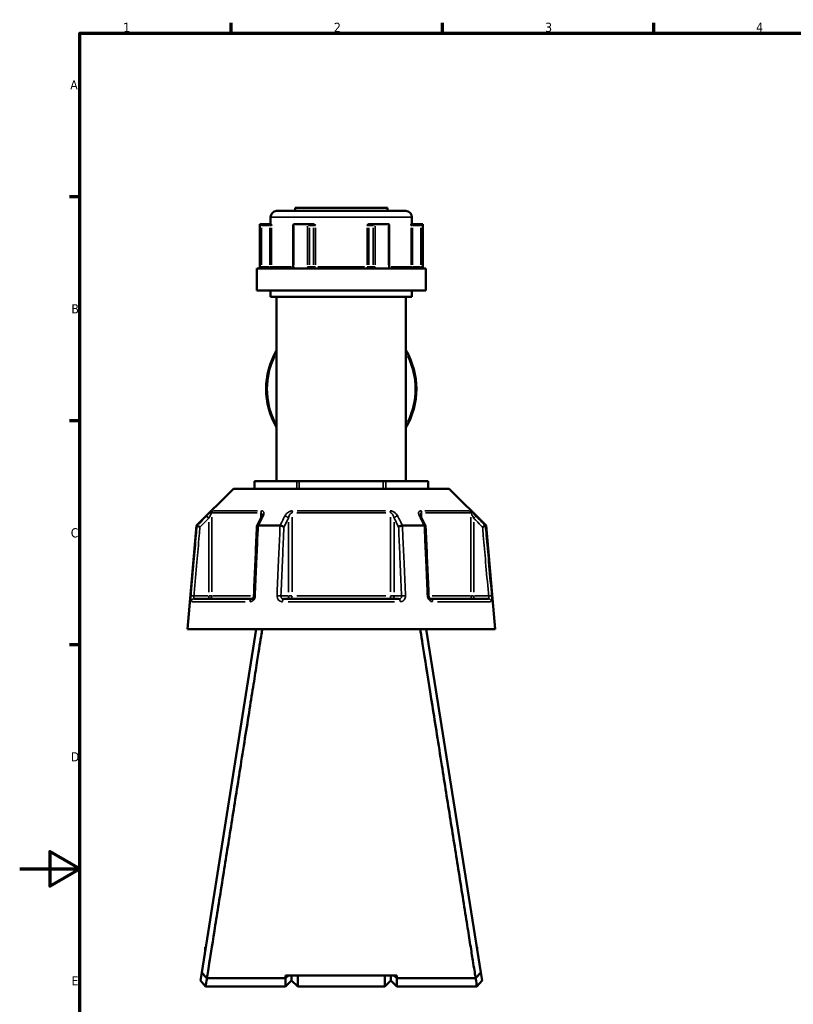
# Model space of a CAD drawing. Header units: millimetres. Extents: x 0 to 904, y 0 to 925.
# Tile 2 of 10: x 0 to 257, y 252 to 578. Entities that reach past the tile are written whole.
import ezdxf

# ---------------------------------------------------------------- set-up
doc = ezdxf.new("R2010")
doc.units = ezdxf.units.MM
for name, color, linetype, lineweight in [('Border (ANSI)', 7, 'Continuous', 70), ('Visible (ANSI)', 7, 'Continuous', 50), ('Visible Narrow (ANSI)', 7, 'Continuous', 35)]:
    doc.layers.add(name, color=color, linetype=linetype, lineweight=lineweight)
doc.styles.add('Note Text (ANSI)', font='tahoma.ttf')

# ---------------------------------------------------------------- blocks, each defined once
blk = doc.blocks.new('Borders Default Border')
at = {"layer": 'Border (ANSI)'}
for p, q in [((70.08, 574), (70.08, 577.45)), ((140.17, 574), (140.17, 577.45)), ((210.25, 574), (210.25, 577.45)), ((20, 519.75), (16.55, 519.75)), ((20, 445.5), (16.55, 445.5)), ((20, 371.25), (16.55, 371.25))]:
    blk.add_line(p, q, dxfattribs=at)
at = {"layer": 'Border (ANSI)', "flags": 128}
for points in [[(20, 20), (20, 574), (821, 574), (821, 20), (20, 20)], [(0, 297), (20, 297), (10, 302.77), (10, 291.23), (20, 297)]]:
    blk.add_lwpolyline(points, dxfattribs=at)
at = {"layer": 'Border (ANSI)', "char_height": 3.05, "attachment_point": 7, "style": 'Note Text (ANSI)'}
for s, insert in [('1', (34.35, 574.4)), ('2', (104.2, 574.4)), ('3', (174.26, 574.34)), ('4', (244.23, 574.4)), ('A', (16.78, 555.35)), ('B', (17.15, 481.1)), ('C', (16.95, 406.8)), ('D', (16.96, 332.6)), ('E', (17.21, 258.35))]:
    blk.add_mtext(s, dxfattribs=dict(at, insert=insert))

msp = doc.modelspace()

# ---------------------------------------------------------------- linework, layer by layer
at = {"layer": 'Visible (ANSI)'}
for p, q in [((91.338, 516.05), (121.938, 516.05)), ((91.338, 516.05), (91.338, 515.05)), ((121.938, 516.05), (121.938, 515.05)), ((83.218, 513.05), (83.218, 510.7)), ((85.218, 515.05), (128.058, 515.05)), ((130.058, 513.05), (130.058, 510.7)), ((79.588, 510.7), (79.709, 510.7)), ((79.588, 510.7), (79.588, 496)), ((82.984, 510.7), (79.709, 510.7)), ((79.714, 510.698), (80.212, 510.2)), ((83.367, 510.7), (82.984, 510.7)), ((90.708, 510.45), (90.708, 496.5)), ((90.957, 510.7), (95.391, 510.7)), ((97.028, 510.7), (95.391, 510.7)), ((97.285, 510.7), (97.028, 510.7)), ((116.248, 510.7), (115.991, 510.7)), ((117.885, 510.7), (116.248, 510.7)), ((117.885, 510.7), (122.319, 510.7)), ((122.568, 496.5), (122.568, 510.45)), ((130.292, 510.7), (129.909, 510.7)), ((133.567, 510.7), (130.292, 510.7)), ((133.064, 510.2), (133.562, 510.698)), ((133.567, 510.7), (133.688, 510.7)), ((133.688, 510.7), (133.688, 496)), ((78.588, 496), (134.688, 496)), ((78.588, 496), (78.588, 488.65)), ((134.688, 496), (134.688, 488.65)), ((78.588, 488.65), (134.688, 488.65)), ((83.218, 488.65), (83.218, 486.65)), ((83.218, 486.65), (130.058, 486.65)), ((85.218, 486.65), (85.218, 425.455)), ((128.058, 486.65), (128.058, 425.455)), ((130.058, 488.65), (130.058, 486.65)), ((77.825, 425.455), (77.959, 425.455)), ((77.825, 423.005), (77.825, 425.455)), ((77.959, 425.455), (91.865, 425.455)), ((91.865, 425.455), (92.731, 425.455)), ((92.731, 425.455), (120.545, 425.455)), ((120.545, 425.455), (121.411, 425.455)), ((121.411, 425.455), (135.317, 425.455)), ((135.317, 425.455), (135.451, 425.455)), ((135.451, 425.455), (135.451, 423.005)), ((70.889, 423.005), (58.639, 410.755)), ((70.889, 423.005), (142.387, 423.005)), ((142.387, 423.005), (154.637, 410.755)), ((58.639, 410.755), (55.638, 376.455)), ((58.639, 410.755), (58.82, 410.755)), ((79.125, 410.755), (86.333, 410.755)), ((126.943, 410.755), (134.151, 410.755)), ((154.456, 410.755), (154.637, 410.755)), ((154.637, 410.755), (157.638, 376.455)), ((57.809, 386.455), (76.941, 386.455)), ((87.506, 386.455), (125.77, 386.455)), ((136.335, 386.455), (155.467, 386.455)), ((55.638, 376.455), (157.638, 376.455)), ((78.438, 376.455), (60.367, 262.639)), ((152.909, 262.639), (134.838, 376.455)), ((61.518, 271.03), (61.518, 269.891)), ((61.518, 271.03), (61.699, 271.03)), ((151.577, 271.03), (151.758, 271.03)), ((151.758, 269.891), (151.758, 271.03)), ((60.367, 262.639), (59.952, 260.026)), ((125.088, 261.676), (88.188, 261.676)), ((89.155, 261.676), (88.188, 260.753)), ((88.188, 260.753), (88.188, 261.676)), ((90.188, 261.676), (90.188, 260.05)), ((90.188, 260.05), (90.188, 261.676)), ((92.188, 261.676), (92.188, 258.05)), ((121.088, 258.05), (121.088, 261.676)), ((123.088, 260.05), (123.088, 261.676)), ((123.088, 261.676), (123.088, 260.05)), ((125.088, 260.753), (124.121, 261.676)), ((125.088, 261.676), (125.088, 260.753)), ((153.324, 260.026), (152.909, 262.639)), ((61.638, 258.05), (59.952, 260.025)), ((61.638, 258.05), (88.188, 258.05)), ((88.188, 260.753), (62.081, 260.753)), ((88.188, 258.05), (88.188, 260.753)), ((90.188, 260.05), (88.188, 258.05)), ((90.188, 260.05), (92.188, 258.05)), ((92.188, 258.05), (121.088, 258.05)), ((123.088, 260.05), (121.088, 258.05)), ((123.088, 260.05), (125.088, 258.05)), ((125.088, 260.753), (125.088, 258.05)), ((151.195, 260.753), (125.088, 260.753)), ((125.088, 258.05), (151.638, 258.05)), ((151.209, 260.751), (151.209, 260.753)), ((153.324, 260.025), (151.638, 258.05))]:
    msp.add_line(p, q, dxfattribs=at)
for centre, radius, start, end in [((85.218, 513.05), 2, 90, 180), ((128.058, 513.05), 2, 0, 90), ((106.638, 456.053), 24.937, 149.20149, 210.79851), ((106.638, 456.053), 24.937, 329.20149, 30.79851)]:
    msp.add_arc(centre, radius, start, end, dxfattribs=at)
for centre, major_axis, ratio, start_param, end_param in [((91.208, 510.2), (-0.433, 0.433), 0.5773503, 5.8561584, 6.8067841), ((95.642, 510.2), (0.433, -0.433), 0.5773503, 1.0471976, 2.521422), ((117.634, 510.2), (-0.433, -0.433), 0.5773503, 3.7617633, 5.2359878), ((122.068, 510.2), (0.433, 0.433), 0.5773503, 5.7595865, 6.7102122), ((6037.72, -11132.827), (198.252, -16295.014), 0.5090017, 3.9187165, 3.9189842), ((-5745.762, -10978.499), (196.526, 16077.194), 0.5090436, 5.5058211, 5.5060925)]:
    msp.add_ellipse(centre, major_axis=major_axis, ratio=ratio, start_param=start_param, end_param=end_param, dxfattribs=at)
for points in [[(79.709, 510.7), (79.711, 510.7), (79.712, 510.699), (79.714, 510.698)], [(90.917, 510.698), (90.931, 510.699), (90.944, 510.7), (90.957, 510.7)], [(95.391, 510.7), (95.405, 510.7), (95.42, 510.699), (95.435, 510.698)], [(117.841, 510.698), (117.856, 510.699), (117.871, 510.7), (117.885, 510.7)], [(122.319, 510.7), (122.332, 510.7), (122.345, 510.699), (122.359, 510.698)], [(133.562, 510.698), (133.564, 510.699), (133.565, 510.7), (133.567, 510.7)], [(58.82, 410.755), (58.82, 410.755), (58.821, 410.755), (58.822, 410.755)], [(79.104, 410.755), (79.111, 410.755), (79.118, 410.755), (79.125, 410.755)], [(86.333, 410.755), (86.34, 410.755), (86.348, 410.755), (86.356, 410.755)], [(126.92, 410.755), (126.928, 410.755), (126.936, 410.755), (126.943, 410.755)], [(134.151, 410.755), (134.158, 410.755), (134.165, 410.755), (134.172, 410.755)], [(154.454, 410.755), (154.455, 410.755), (154.456, 410.755), (154.456, 410.755)], [(62.067, 260.753), (62.067, 260.752), (62.067, 260.752), (62.067, 260.751)], [(62.081, 260.753), (62.076, 260.752), (62.072, 260.752), (62.067, 260.751)], [(151.209, 260.751), (151.204, 260.752), (151.2, 260.752), (151.195, 260.753)]]:
    msp.add_open_spline(points, degree=3, dxfattribs=at)
for points, knots in [([(83.367, 510.7), (83.376, 510.7), (83.387, 510.683), (83.41, 510.613), (83.423, 510.553), (83.449, 510.407), (83.463, 510.307), (83.479, 510.202), (83.479, 510.201), (83.479, 510.2)], [0.232327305, 0.232327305, 0.232327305, 0.232327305, 0.253574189, 0.253574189, 0.282657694, 0.282657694, 0.324005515, 0.324005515, 0.324302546, 0.324302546, 0.324302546, 0.324302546]), ([(97.285, 510.7), (97.364, 510.7), (97.442, 510.683), (97.619, 510.613), (97.708, 510.553), (97.886, 510.407), (97.979, 510.307), (98.076, 510.202), (98.076, 510.201), (98.077, 510.2)], [0.232327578, 0.232327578, 0.232327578, 0.232327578, 0.253574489, 0.253574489, 0.282658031, 0.282658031, 0.324005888, 0.324005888, 0.32430292, 0.32430292, 0.32430292, 0.32430292]), ([(115.199, 510.2), (115.2, 510.201), (115.2, 510.202), (115.297, 510.307), (115.39, 510.407), (115.568, 510.553), (115.657, 510.613), (115.834, 510.683), (115.912, 510.7), (115.991, 510.7)], [-0.000316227, -0.000316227, -0.000316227, -0.000316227, 0, 0, 0.044019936, 0.044019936, 0.074982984, 0.074982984, 0.097602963, 0.097602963, 0.097602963, 0.097602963]), ([(129.797, 510.2), (129.797, 510.201), (129.797, 510.202), (129.813, 510.307), (129.827, 510.407), (129.853, 510.553), (129.866, 510.613), (129.889, 510.683), (129.899, 510.7), (129.909, 510.7)], [-0.000316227, -0.000316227, -0.000316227, -0.000316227, 0, 0, 0.044019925, 0.044019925, 0.07498296, 0.07498296, 0.097602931, 0.097602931, 0.097602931, 0.097602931]), ([(90.4, 496), (90.418, 496), (90.437, 496.003), (90.483, 496.022), (90.51, 496.038), (90.564, 496.086), (90.591, 496.117), (90.637, 496.19), (90.656, 496.231), (90.686, 496.319), (90.697, 496.366), (90.706, 496.443), (90.708, 496.472), (90.708, 496.5)], [0.15550734, 0.15550734, 0.15550734, 0.15550734, 0.18703339, 0.18703339, 0.21855943, 0.21855943, 0.24754159, 0.24754159, 0.27351092, 0.27351092, 0.29870161, 0.29870161, 0.31313757, 0.31313757, 0.31313757, 0.31313757]), ([(122.568, 496.5), (122.568, 496.451), (122.573, 496.402), (122.593, 496.308), (122.607, 496.264), (122.643, 496.184), (122.664, 496.148), (122.71, 496.088), (122.734, 496.064), (122.784, 496.026), (122.809, 496.014), (122.847, 496.002), (122.862, 496), (122.876, 496)], [0.63121764, 0.63121764, 0.63121764, 0.63121764, 0.65617599, 0.65617599, 0.68120928, 0.68120928, 0.7066033, 0.7066033, 0.73320674, 0.73320674, 0.76378092, 0.76378092, 0.78884786, 0.78884786, 0.78884786, 0.78884786]), ([(80.391, 414.19), (80.391, 414.176), (80.39, 414.155), (80.384, 414.105), (80.378, 414.075), (80.363, 414.009), (80.353, 413.972), (80.327, 413.893), (80.311, 413.851), (80.274, 413.763), (80.253, 413.717), (80.229, 413.669)], [0.20265986, 0.20265986, 0.20265986, 0.20265986, 0.23121109, 0.23121109, 0.25976233, 0.25976233, 0.28831356, 0.28831356, 0.3168648, 0.3168648, 0.34541603, 0.34541603, 0.34541603, 0.34541603]), ([(133.047, 413.669), (133.023, 413.717), (133.002, 413.763), (132.965, 413.851), (132.949, 413.893), (132.923, 413.972), (132.913, 414.009), (132.898, 414.075), (132.892, 414.105), (132.886, 414.155), (132.885, 414.176), (132.885, 414.19)], [0, 0, 0, 0, 0.02855139, 0.02855139, 0.05710278, 0.05710278, 0.08565416, 0.08565416, 0.11420555, 0.11420555, 0.14275694, 0.14275694, 0.14275694, 0.14275694]), ([(59.782, 410.305), (59.781, 410.306), (59.779, 410.307), (59.66, 410.363), (59.542, 410.418), (59.321, 410.521), (59.219, 410.569), (59.042, 410.651), (58.969, 410.686), (58.864, 410.735), (58.832, 410.75), (58.822, 410.755)], [-0.15371258, -0.15371258, -0.15371258, -0.15371258, -0.15323729, -0.15323729, -0.11409168, -0.11409168, -0.07545593, -0.07545593, -0.03695789, -0.03695789, 0, 0, 0, 0]), ([(78.668, 410.531), (78.601, 408.996), (78.534, 407.46), (78.399, 404.389), (78.331, 402.854), (78.196, 399.783), (78.129, 398.247), (77.994, 395.176), (77.927, 393.641), (77.792, 390.57), (77.725, 389.034), (77.657, 387.499)], [0.585191, 0.585191, 0.585191, 0.585191, 1.0476138, 1.0476138, 1.5100365, 1.5100365, 1.9724593, 1.9724593, 2.4348821, 2.4348821, 2.8973048, 2.8973048, 2.8973048, 2.8973048]), ([(79.104, 410.755), (79.003, 410.75), (78.916, 410.735), (78.775, 410.686), (78.724, 410.651), (78.679, 410.586), (78.67, 410.56), (78.668, 410.531)], [-0.153595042, -0.153595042, -0.153595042, -0.153595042, -0.116550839, -0.116550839, -0.077962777, -0.077962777, -0.055255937, -0.055255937, -0.055255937, -0.055255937]), ([(87.627, 410.305), (87.626, 410.306), (87.625, 410.307), (87.565, 410.363), (87.486, 410.418), (87.298, 410.521), (87.19, 410.569), (86.956, 410.651), (86.832, 410.686), (86.586, 410.735), (86.467, 410.75), (86.356, 410.755)], [-0.15371258, -0.15371258, -0.15371258, -0.15371258, -0.15323743, -0.15323743, -0.11409174, -0.11409174, -0.0754562, -0.0754562, -0.03695796, -0.03695796, 0, 0, 0, 0]), ([(126.92, 410.755), (126.809, 410.75), (126.69, 410.735), (126.444, 410.686), (126.32, 410.651), (126.086, 410.569), (125.978, 410.521), (125.79, 410.418), (125.711, 410.363), (125.651, 410.307), (125.65, 410.306), (125.649, 410.305)], [-0.15359506, -0.15359506, -0.15359506, -0.15359506, -0.11655085, -0.11655085, -0.07796276, -0.07796276, -0.03923705, -0.03923705, 0, 0, 0.00047625, 0.00047625, 0.00047625, 0.00047625]), ([(134.608, 410.531), (134.606, 410.56), (134.597, 410.586), (134.552, 410.651), (134.501, 410.686), (134.36, 410.735), (134.273, 410.75), (134.172, 410.755)], [-0.098110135, -0.098110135, -0.098110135, -0.098110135, -0.075456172, -0.075456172, -0.036957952, -0.036957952, 0, 0, 0, 0]), ([(135.619, 387.499), (135.551, 389.034), (135.484, 390.57), (135.349, 393.641), (135.282, 395.176), (135.147, 398.247), (135.079, 399.783), (134.945, 402.854), (134.877, 404.389), (134.742, 407.46), (134.675, 408.996), (134.608, 410.531)], [1.2046153, 1.2046153, 1.2046153, 1.2046153, 1.6670381, 1.6670381, 2.1294609, 2.1294609, 2.5918836, 2.5918836, 3.0543064, 3.0543064, 3.5167292, 3.5167292, 3.5167292, 3.5167292]), ([(154.454, 410.755), (154.444, 410.75), (154.412, 410.735), (154.307, 410.686), (154.234, 410.651), (154.057, 410.569), (153.955, 410.521), (153.734, 410.418), (153.616, 410.363), (153.497, 410.307), (153.495, 410.306), (153.494, 410.305)], [-0.15359492, -0.15359492, -0.15359492, -0.15359492, -0.11655078, -0.11655078, -0.07796289, -0.07796289, -0.03923697, -0.03923697, 0, 0, 0.0004764, 0.0004764, 0.0004764, 0.0004764]), ([(77.657, 387.499), (77.653, 387.4), (77.638, 387.3), (77.589, 387.109), (77.555, 387.018), (77.473, 386.853), (77.426, 386.78), (77.325, 386.655), (77.271, 386.604), (77.164, 386.523), (77.112, 386.496), (77.017, 386.461), (76.976, 386.455), (76.941, 386.455)], [0, 0, 0, 0, 0.05067005, 0.05067005, 0.10084685, 0.10084685, 0.1507669, 0.1507669, 0.20138762, 0.20138762, 0.25586434, 0.25586434, 0.31481094, 0.31481094, 0.31481094, 0.31481094]), ([(136.335, 386.455), (136.298, 386.455), (136.253, 386.462), (136.146, 386.504), (136.083, 386.54), (135.963, 386.643), (135.908, 386.703), (135.808, 386.845), (135.763, 386.925), (135.69, 387.099), (135.662, 387.193), (135.63, 387.359), (135.622, 387.429), (135.619, 387.499)], [0, 0, 0, 0, 0.06296271, 0.06296271, 0.12592542, 0.12592542, 0.17893056, 0.17893056, 0.22915943, 0.22915943, 0.27910739, 0.27910739, 0.31481354, 0.31481354, 0.31481354, 0.31481354]), ([(62.067, 260.753), (62.173, 261.415), (62.442, 263.101), (63.347, 268.77), (64.034, 273.077), (65.686, 283.442), (66.638, 289.423), (68.549, 301.43), (69.483, 307.304), (70.433, 313.285), (71.383, 319.267), (72.35, 325.356), (73.842, 334.767), (74.387, 338.2), (75.438, 344.836), (75.946, 348.039), (76.878, 353.927), (77.306, 356.631), (78.103, 361.667), (78.472, 363.999), (79.374, 369.704), (79.84, 372.657), (80.28, 375.441), (80.365, 375.976), (80.44, 376.455)], [-3.0368082, -3.0368082, -3.0368082, -3.0368082, -2.7142273, -2.7142273, -2.3404576, -2.3404576, -1.9811367, -1.9811367, -1.6774634, -1.6774634, -1.6774634, -1.3737901, -1.3737901, -1.194596, -1.194596, -1.0154019, -1.0154019, -0.8471508, -0.8471508, -0.6788997, -0.6788997, -0.3928728, -0.3928728, -0.3159043, -0.3159043, -0.3159043, -0.3159043]), ([(132.836, 376.455), (133.158, 374.411), (133.645, 371.333), (134.973, 362.93), (135.854, 357.365), (137.811, 345.003), (138.88, 338.259), (140.926, 325.356), (141.893, 319.267), (142.843, 313.285), (143.793, 307.304), (144.727, 301.43), (146.12, 292.676), (146.617, 289.553), (147.555, 283.666), (147.995, 280.902), (148.78, 275.979), (149.128, 273.793), (149.753, 269.874), (150.03, 268.142), (150.668, 264.14), (150.954, 262.349), (151.153, 261.103), (151.185, 260.902), (151.209, 260.753)], [0.3159043, 0.3159043, 0.3159043, 0.3159043, 0.6442511, 0.6442511, 1.0154019, 1.0154019, 1.3737901, 1.3737901, 1.6774634, 1.6774634, 1.6774634, 1.9811367, 1.9811367, 2.1607971, 2.1607971, 2.3404576, 2.3404576, 2.5089885, 2.5089885, 2.6775194, 2.6775194, 2.964022, 2.964022, 3.0368082, 3.0368082, 3.0368082, 3.0368082]), ([(62.067, 260.751), (61.785, 261.064), (61.503, 261.377), (60.937, 262.005), (60.65, 262.324), (60.367, 262.639)], [-0.27255075, -0.27255075, -0.27255075, -0.27255075, -0.13768979, -0.13768979, 0, 0, 0, 0]), ([(152.909, 262.639), (152.63, 262.328), (152.347, 262.014), (151.781, 261.385), (151.495, 261.068), (151.209, 260.751)], [-0.27250259, -0.27250259, -0.27250259, -0.27250259, -0.13662256, -0.13662256, 0, 0, 0, 0]), ([(61.638, 258.051), (61.638, 258.05), (61.642, 258.072), (61.68, 258.305), (61.781, 258.917), (61.982, 260.143), (62.029, 260.436), (62.081, 260.753)], [3.14159265, 3.14159265, 3.14159265, 3.14159265, 3.2706591, 3.2706591, 3.83586547, 3.83586547, 3.99307072, 3.99307072, 3.99307072, 3.99307072]), ([(151.195, 260.753), (151.247, 260.436), (151.294, 260.143), (151.495, 258.917), (151.596, 258.305), (151.634, 258.072), (151.638, 258.05), (151.638, 258.051)], [-3.99307072, -3.99307072, -3.99307072, -3.99307072, -3.83586547, -3.83586547, -3.2706591, -3.2706591, -3.14159265, -3.14159265, -3.14159265, -3.14159265])]:
    msp.add_open_spline(points, degree=3, knots=knots, dxfattribs=at)
at = {"layer": 'Visible Narrow (ANSI)'}
for p, q in [((129.77, 513.05), (83.506, 513.05)), ((79.714, 509.988), (79.714, 497.21)), ((80.212, 497.185), (80.212, 509.515)), ((80.35, 510.2), (82.846, 510.2)), ((82.984, 510.699), (82.984, 510.239)), ((82.984, 509.515), (82.984, 497.185)), ((83.02, 510.2), (83.472, 510.2)), ((83.479, 497.185), (83.479, 509.515)), ((90.917, 497.21), (90.917, 509.988)), ((95.435, 509.988), (95.435, 497.21)), ((96.075, 497.185), (96.075, 509.515)), ((96.144, 510.2), (97.392, 510.2)), ((97.461, 509.515), (97.461, 497.185)), ((97.48, 510.2), (98.044, 510.2)), ((98.077, 497.185), (98.077, 509.515)), ((115.199, 509.515), (115.199, 497.185)), ((115.232, 510.2), (115.796, 510.2)), ((115.815, 497.185), (115.815, 509.515)), ((115.884, 510.2), (117.132, 510.2)), ((117.201, 509.515), (117.201, 497.185)), ((117.841, 497.21), (117.841, 509.988)), ((122.359, 509.988), (122.359, 497.21)), ((129.797, 509.515), (129.797, 497.185)), ((129.804, 510.2), (130.256, 510.2)), ((130.292, 510.239), (130.292, 510.699)), ((130.292, 497.185), (130.292, 509.515)), ((130.43, 510.2), (132.926, 510.2)), ((133.064, 509.515), (133.064, 497.185)), ((133.562, 497.21), (133.562, 509.988)), ((80.175, 496.5), (79.719, 496.5)), ((82.846, 496.5), (80.35, 496.5)), ((82.984, 496.461), (82.984, 496.002)), ((83.472, 496.5), (83.02, 496.5)), ((83.609, 496.5), (90.139, 496.5)), ((90.898, 496.5), (90.708, 496.5)), ((96.055, 496.5), (95.469, 496.5)), ((97.392, 496.5), (96.144, 496.5)), ((98.044, 496.5), (97.48, 496.5)), ((98.899, 496.5), (114.377, 496.5)), ((115.796, 496.5), (115.232, 496.5)), ((117.132, 496.5), (115.884, 496.5)), ((117.807, 496.5), (117.221, 496.5)), ((122.568, 496.5), (122.378, 496.5)), ((123.137, 496.5), (129.667, 496.5)), ((130.256, 496.5), (129.804, 496.5)), ((130.292, 496.002), (130.292, 496.461)), ((132.926, 496.5), (130.43, 496.5)), ((133.557, 496.5), (133.101, 496.5)), ((77.959, 423.128), (77.959, 425.333)), ((91.865, 425.333), (91.865, 423.128)), ((92.731, 423.128), (92.731, 425.333)), ((120.545, 425.333), (120.545, 423.128)), ((121.411, 423.128), (121.411, 425.333)), ((135.317, 425.333), (135.317, 423.128)), ((78.707, 414.99), (63.962, 414.99)), ((64.25, 415.697), (78.895, 415.697)), ((80.005, 414.902), (80.005, 413.312)), ((121.383, 414.99), (91.893, 414.99)), ((91.993, 415.697), (121.283, 415.697)), ((133.271, 413.312), (133.271, 414.902)), ((134.381, 415.697), (149.026, 415.697)), ((149.314, 414.99), (134.569, 414.99)), ((62.011, 413.922), (62.656, 413.274)), ((62.71, 411.932), (62.71, 388.743)), ((63.7, 388.832), (63.7, 413.613)), ((89.09, 411.932), (89.09, 388.743)), ((90.333, 388.832), (90.333, 413.613)), ((122.943, 413.613), (122.943, 388.832)), ((124.186, 388.743), (124.186, 411.932)), ((149.576, 413.613), (149.576, 388.832)), ((150.566, 388.743), (150.566, 411.932)), ((150.62, 413.274), (151.265, 413.922)), ((57.702, 387.462), (56.792, 387.541)), ((74.765, 385.542), (57.108, 385.542)), ((62.463, 387.455), (58.023, 387.455)), ((62.71, 387.377), (62.71, 386.458)), ((63.688, 387.455), (62.781, 387.455)), ((63.935, 387.455), (76.544, 387.455)), ((88.967, 387.455), (86.747, 387.455)), ((124.295, 385.542), (88.981, 385.542)), ((90.265, 387.455), (89.128, 387.455)), ((91.893, 387.455), (121.383, 387.455)), ((124.148, 387.455), (123.011, 387.455)), ((126.529, 387.455), (124.309, 387.455)), ((136.732, 387.455), (149.341, 387.455)), ((156.168, 385.542), (138.511, 385.542)), ((150.495, 387.455), (149.588, 387.455)), ((150.566, 386.458), (150.566, 387.377)), ((155.253, 387.455), (150.813, 387.455)), ((156.484, 387.541), (155.574, 387.462))]:
    msp.add_line(p, q, dxfattribs=at)
for start, end in [(153.77535, 206.22465), (333.77535, 26.22465)]:
    msp.add_arc((106.638, 456.053), 24.524, start, end, dxfattribs=at)
for centre, major_axis, ratio, start_param, end_param in [((97.028, 510.2), (0, 0.5), 0.8660254, 4.7909288, 6.2046455), ((116.248, 510.2), (0, 0.5), 0.8660254, 0.0785398, 1.4922565), ((82.984, 496.5), (0, -0.5), 0.9888629, 0.0785398, 1.4922565), ((97.894, 496.5), (0, -0.5), 0.8660254, 4.7909288, 6.2046455), ((97.894, 496.5), (0, -0.5), 0.3655414, 0.0785398, 1.4922565), ((115.382, 496.5), (0, -0.5), 0.3655414, 4.7909288, 6.2046455), ((115.382, 496.5), (0, -0.5), 0.8660254, 0.0785398, 1.4922565), ((130.292, 496.5), (0, -0.5), 0.9888629, 4.7909288, 6.2046455), ((64.69, 414.99), (0, -1), 0.9904959, 3.9662607, 4.6731191), ((80.62, 414.99), (0, 1), 0.6143631, 0.8246681, 1.5315264), ((90.709, 414.99), (0, -1), 0.3761328, 3.9662607, 4.6731191), ((122.567, 414.99), (0, 1), 0.3761328, 4.7516589, 5.4585172), ((132.656, 414.99), (0, -1), 0.6143631, 1.6100662, 2.3169246), ((148.585, 414.99), (0, 1), 0.9904959, 4.7516589, 5.4585172), ((81.123, 413.221), (-0.894, 0.449), 0.6136988, 5.5048942, 6.2422226), ((88.224, 413.221), (-0.894, 0.449), 0.6136988, 3.9026286, 5.2571626), ((125.052, 413.221), (-0.894, -0.449), 0.6136988, 4.1676154, 5.5221494), ((132.153, 413.221), (0.894, 0.449), 0.6136988, 0.0409627, 0.7782911), ((57.809, 385.455), (0, 1), 0.992287, 0.0741765, 1.4093534), ((62.71, 387.455), (0, -1), 0.9904959, 0.0785398, 1.4922565), ((76.941, 385.455), (0, 1), 0.6034974, 0.0741765, 1.4093534), ((78.656, 387.455), (-0.999, 0.044), 0.0757423, 5.369153, 6.2350783), ((85.758, 387.455), (0.999, -0.044), 0.0757423, 0.5996329, 1.9382948), ((87.506, 385.455), (0, 1), 0.3887896, 0.0741765, 1.4093534), ((89.957, 387.455), (0, -1), 0.8660254, 4.7909288, 6.2046455), ((89.957, 387.455), (0, -1), 0.3761328, 0.0785398, 1.4922565), ((123.319, 387.455), (0, -1), 0.3761328, 4.7909288, 6.2046455), ((123.319, 387.455), (0, -1), 0.8660254, 0.0785398, 1.4922565), ((125.77, 385.455), (0, 1), 0.3887896, 4.8738319, 6.2090088), ((127.518, 387.455), (0.999, 0.044), 0.0757423, 1.2032978, 2.5419597), ((134.62, 387.455), (0.999, 0.044), 0.0757423, 0.048107, 0.9140323), ((136.335, 385.455), (0, 1), 0.6034974, 4.8738319, 6.2090088), ((150.566, 387.455), (0, -1), 0.9904959, 4.7909288, 6.2046455), ((155.467, 385.455), (0, 1), 0.992287, 4.8738319, 6.2090088)]:
    msp.add_ellipse(centre, major_axis=major_axis, ratio=ratio, start_param=start_param, end_param=end_param, dxfattribs=at)
for points, knots in [([(79.714, 496.5), (79.714, 496.435), (79.715, 496.371), (79.718, 496.206), (79.721, 496.108), (79.727, 496.012), (79.727, 496.006), (79.728, 496)], [0.631217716, 0.631217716, 0.631217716, 0.631217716, 0.650599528, 0.650599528, 0.681610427, 0.681610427, 0.683597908, 0.683597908, 0.683597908, 0.683597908]), ([(80.328, 496), (80.321, 496), (80.315, 496.002), (80.286, 496.018), (80.267, 496.053), (80.24, 496.148), (80.231, 496.2), (80.219, 496.304), (80.215, 496.353), (80.212, 496.435), (80.212, 496.468), (80.212, 496.5)], [-0.788848, -0.788848, -0.788848, -0.788848, -0.77433301, -0.77433301, -0.7219246, -0.7219246, -0.68161043, -0.68161043, -0.65059953, -0.65059953, -0.63121772, -0.63121772, -0.63121772, -0.63121772]), ([(90.806, 496), (90.838, 496.067), (90.863, 496.138), (90.905, 496.305), (90.917, 496.402), (90.917, 496.5)], [0.26075738, 0.26075738, 0.26075738, 0.26075738, 0.283829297, 0.283829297, 0.313137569, 0.313137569, 0.313137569, 0.313137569]), ([(95.435, 496.5), (95.435, 496.435), (95.441, 496.371), (95.471, 496.206), (95.504, 496.108), (95.554, 496.012), (95.557, 496.006), (95.56, 496)], [1.262435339, 1.262435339, 1.262435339, 1.262435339, 1.281821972, 1.281821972, 1.312840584, 1.312840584, 1.314815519, 1.314815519, 1.314815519, 1.314815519]), ([(96.566, 496), (96.542, 496), (96.518, 496.002), (96.409, 496.018), (96.328, 496.053), (96.209, 496.148), (96.166, 496.2), (96.111, 496.304), (96.094, 496.353), (96.078, 496.435), (96.075, 496.468), (96.075, 496.5)], [-1.42006557, -1.42006557, -1.42006557, -1.42006557, -1.40558624, -1.40558624, -1.35316478, -1.35316478, -1.31284058, -1.31284058, -1.28182197, -1.28182197, -1.26243534, -1.26243534, -1.26243534, -1.26243534]), ([(117.201, 496.5), (117.201, 496.468), (117.198, 496.435), (117.182, 496.353), (117.165, 496.304), (117.11, 496.2), (117.067, 496.148), (116.948, 496.053), (116.867, 496.018), (116.758, 496.002), (116.734, 496), (116.71, 496)], [0, 0, 0, 0, 0.01938647, 0.01938647, 0.05040482, 0.05040482, 0.09072867, 0.09072867, 0.14314969, 0.14314969, 0.15763024, 0.15763024, 0.15763024, 0.15763024]), ([(117.716, 496), (117.719, 496.006), (117.722, 496.012), (117.772, 496.108), (117.805, 496.206), (117.835, 496.371), (117.841, 496.435), (117.841, 496.5)], [-0.05238018, -0.05238018, -0.05238018, -0.05238018, -0.050404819, -0.050404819, -0.019386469, -0.019386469, 0, 0, 0, 0]), ([(122.359, 496.5), (122.359, 496.435), (122.364, 496.371), (122.391, 496.206), (122.421, 496.108), (122.465, 496.012), (122.467, 496.006), (122.47, 496)], [0.631217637, 0.631217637, 0.631217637, 0.631217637, 0.650604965, 0.650604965, 0.681624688, 0.681624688, 0.683597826, 0.683597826, 0.683597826, 0.683597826]), ([(133.064, 496.5), (133.064, 496.451), (133.063, 496.402), (133.056, 496.281), (133.048, 496.212), (133.021, 496.082), (133, 496.031), (132.966, 496.004), (132.957, 496), (132.948, 496)], [-0.23500199, -0.23500199, -0.23500199, -0.23500199, -0.20569371, -0.20569371, -0.15880048, -0.15880048, -0.09783927, -0.09783927, -0.0773717, -0.0773717, -0.0773717, -0.0773717]), ([(133.548, 496), (133.552, 496.067), (133.555, 496.138), (133.561, 496.305), (133.562, 496.402), (133.562, 496.5)], [0.182621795, 0.182621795, 0.182621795, 0.182621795, 0.205693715, 0.205693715, 0.235001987, 0.235001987, 0.235001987, 0.235001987]), ([(63.99, 415.697), (63.958, 415.697), (63.885, 415.654), (63.554, 415.404), (63.198, 415.08), (62.563, 414.478), (62.283, 414.204), (62.005, 413.928)], [-0.34541645, -0.34541645, -0.34541645, -0.34541645, -0.27620858, -0.27620858, -0.11734182, -0.11734182, 0, 0, 0, 0]), ([(62.71, 413.221), (62.848, 413.497), (62.988, 413.771), (63.305, 414.373), (63.483, 414.697), (63.648, 414.947), (63.684, 414.99), (63.7, 414.99)], [0, 0, 0, 0, 0.11734182, 0.11734182, 0.27620858, 0.27620858, 0.34541645, 0.34541645, 0.34541645, 0.34541645]), ([(80.005, 414.99), (80.039, 414.99), (80.072, 414.984), (80.15, 414.954), (80.192, 414.921), (80.276, 414.818), (80.312, 414.738), (80.362, 414.561), (80.377, 414.465), (80.389, 414.307), (80.391, 414.249), (80.391, 414.19)], [0, 0, 0, 0, 0.02585168, 0.02585168, 0.06721438, 0.06721438, 0.12288915, 0.12288915, 0.17445287, 0.17445287, 0.20265986, 0.20265986, 0.20265986, 0.20265986]), ([(80.714, 413.928), (80.825, 414.149), (80.904, 414.368), (80.98, 414.751), (80.988, 414.917), (80.946, 415.172), (80.915, 415.268), (80.812, 415.445), (80.737, 415.525), (80.566, 415.629), (80.479, 415.661), (80.32, 415.691), (80.254, 415.697), (80.185, 415.697)], [-0.34541603, -0.34541603, -0.34541603, -0.34541603, -0.25141662, -0.25141662, -0.17445287, -0.17445287, -0.12288915, -0.12288915, -0.06721438, -0.06721438, -0.02585168, -0.02585168, 0, 0, 0, 0]), ([(90.443, 415.697), (90.241, 415.697), (90.026, 415.66), (89.294, 415.425), (88.84, 415.091), (88.259, 414.478), (88.068, 414.204), (87.929, 413.928)], [-0.34541684, -0.34541684, -0.34541684, -0.34541684, -0.28109054, -0.28109054, -0.11734182, -0.11734182, 0, 0, 0, 0]), ([(89.09, 413.221), (89.16, 413.497), (89.254, 413.771), (89.543, 414.384), (89.767, 414.718), (90.128, 414.953), (90.233, 414.99), (90.333, 414.99)], [0, 0, 0, 0, 0.11734182, 0.11734182, 0.28109054, 0.28109054, 0.34541684, 0.34541684, 0.34541684, 0.34541684]), ([(125.347, 413.928), (125.235, 414.149), (125.091, 414.369), (124.767, 414.752), (124.599, 414.918), (124.28, 415.172), (124.142, 415.268), (123.834, 415.445), (123.662, 415.525), (123.352, 415.629), (123.216, 415.661), (122.998, 415.691), (122.914, 415.697), (122.833, 415.697)], [-0.345416, -0.345416, -0.345416, -0.345416, -0.25131567, -0.25131567, -0.17440412, -0.17440412, -0.12292214, -0.12292214, -0.06721438, -0.06721438, -0.02585168, -0.02585168, 0, 0, 0, 0]), ([(122.943, 414.99), (122.983, 414.99), (123.024, 414.984), (123.132, 414.954), (123.199, 414.921), (123.352, 414.818), (123.436, 414.738), (123.588, 414.561), (123.657, 414.465), (123.814, 414.211), (123.898, 414.045), (124.058, 413.662), (124.13, 413.442), (124.186, 413.221)], [0, 0, 0, 0, 0.02585168, 0.02585168, 0.06721438, 0.06721438, 0.12292214, 0.12292214, 0.17440412, 0.17440412, 0.25131567, 0.25131567, 0.345416, 0.345416, 0.345416, 0.345416]), ([(133.091, 415.697), (132.923, 415.697), (132.777, 415.662), (132.358, 415.432), (132.269, 415.095), (132.334, 414.478), (132.424, 414.204), (132.562, 413.928)], [-0.34541683, -0.34541683, -0.34541683, -0.34541683, -0.28278882, -0.28278882, -0.11734182, -0.11734182, 0, 0, 0, 0]), ([(132.885, 414.191), (132.885, 414.487), (132.934, 414.751), (133.117, 414.955), (133.188, 414.99), (133.271, 414.99)], [0.14275694, 0.14275694, 0.14275694, 0.14275694, 0.28278882, 0.28278882, 0.34541683, 0.34541683, 0.34541683, 0.34541683]), ([(151.271, 413.928), (151.047, 414.15), (150.822, 414.371), (150.423, 414.754), (150.247, 414.92), (149.971, 415.173), (149.865, 415.268), (149.66, 415.445), (149.563, 415.525), (149.424, 415.629), (149.375, 415.661), (149.316, 415.691), (149.298, 415.697), (149.286, 415.697)], [-0.34541583, -0.34541583, -0.34541583, -0.34541583, -0.25081718, -0.25081718, -0.17415567, -0.17415567, -0.12305037, -0.12305037, -0.06721438, -0.06721438, -0.02585168, -0.02585168, 0, 0, 0, 0]), ([(149.576, 414.99), (149.582, 414.99), (149.591, 414.984), (149.62, 414.954), (149.644, 414.921), (149.714, 414.818), (149.762, 414.738), (149.864, 414.561), (149.917, 414.466), (150.055, 414.213), (150.143, 414.047), (150.342, 413.664), (150.455, 413.443), (150.566, 413.221)], [0, 0, 0, 0, 0.02585168, 0.02585168, 0.06721438, 0.06721438, 0.12305037, 0.12305037, 0.17415567, 0.17415567, 0.25081718, 0.25081718, 0.34541583, 0.34541583, 0.34541583, 0.34541583]), ([(62.005, 413.928), (61.745, 413.668), (61.484, 413.408), (61.223, 413.148), (60.422, 412.351), (59.621, 411.553), (58.82, 410.755)], [-0.97913562, -0.97913562, -0.97913562, -0.97913562, -0.86869803, -0.86869803, -0.86869803, -0.52954925, -0.52954925, -0.52954925, -0.52954925]), ([(59.782, 410.305), (60.497, 411.017), (61.212, 411.729), (61.927, 412.441), (62.188, 412.701), (62.449, 412.961), (62.71, 413.221)], [0.56601549, 0.56601549, 0.56601549, 0.56601549, 0.86869803, 0.86869803, 0.86869803, 0.97913562, 0.97913562, 0.97913562, 0.97913562]), ([(79.125, 410.755), (79.525, 411.553), (79.924, 412.351), (80.324, 413.148), (80.454, 413.408), (80.584, 413.668), (80.714, 413.928)], [-1.97914638, -1.97914638, -1.97914638, -1.97914638, -1.64003211, -1.64003211, -1.64003211, -1.52956, -1.52956, -1.52956, -1.52956]), ([(87.929, 413.928), (87.799, 413.668), (87.668, 413.408), (87.537, 413.148), (87.135, 412.351), (86.734, 411.553), (86.333, 410.755)], [-2.9717419, -2.9717419, -2.9717419, -2.9717419, -2.86130766, -2.86130766, -2.86130766, -2.52215552, -2.52215552, -2.52215552, -2.52215552]), ([(87.627, 410.305), (87.984, 411.017), (88.342, 411.729), (88.699, 412.441), (88.83, 412.701), (88.96, 412.961), (89.09, 413.221)], [2.55862177, 2.55862177, 2.55862177, 2.55862177, 2.86130766, 2.86130766, 2.86130766, 2.9717419, 2.9717419, 2.9717419, 2.9717419]), ([(124.186, 413.221), (124.316, 412.961), (124.446, 412.701), (124.577, 412.441), (124.934, 411.729), (125.292, 411.017), (125.649, 410.305)], [1.52956, 1.52956, 1.52956, 1.52956, 1.63999425, 1.63999425, 1.63999425, 1.94268014, 1.94268014, 1.94268014, 1.94268014]), ([(126.943, 410.755), (126.542, 411.553), (126.141, 412.351), (125.739, 413.148), (125.608, 413.408), (125.477, 413.668), (125.347, 413.928)], [-1.97914638, -1.97914638, -1.97914638, -1.97914638, -1.63999425, -1.63999425, -1.63999425, -1.52956, -1.52956, -1.52956, -1.52956]), ([(132.562, 413.928), (132.692, 413.668), (132.822, 413.408), (132.952, 413.148), (133.352, 412.351), (133.751, 411.553), (134.151, 410.755)], [-2.74524999, -2.74524999, -2.74524999, -2.74524999, -2.63478434, -2.63478434, -2.63478434, -2.29566361, -2.29566361, -2.29566361, -2.29566361]), ([(150.566, 413.221), (150.827, 412.961), (151.088, 412.701), (151.349, 412.441), (152.064, 411.729), (152.779, 411.017), (153.494, 410.305)], [1.52956, 1.52956, 1.52956, 1.52956, 1.63999115, 1.63999115, 1.63999115, 1.94268014, 1.94268014, 1.94268014, 1.94268014]), ([(154.456, 410.755), (153.655, 411.553), (152.854, 412.351), (152.053, 413.149), (151.792, 413.408), (151.531, 413.668), (151.271, 413.928)], [-1.97914638, -1.97914638, -1.97914638, -1.97914638, -1.63999115, -1.63999115, -1.63999115, -1.52956, -1.52956, -1.52956, -1.52956]), ([(58.822, 410.755), (58.729, 409.693), (58.635, 408.632), (58.284, 404.627), (58.025, 401.683), (57.766, 398.738), (57.467, 395.326), (57.167, 391.913), (56.839, 388.181), (56.811, 387.862), (56.783, 387.542)], [-3.5347812, -3.5347812, -3.5347812, -3.5347812, -3.215225, -3.215225, -2.3285299, -2.3285299, -2.3285299, -1.3008619, -1.3008619, -1.2046153, -1.2046153, -1.2046153, -1.2046153]), ([(57.776, 387.455), (57.804, 387.775), (57.832, 388.094), (58.16, 391.826), (58.459, 395.239), (58.759, 398.651), (59.017, 401.595), (59.276, 404.54), (59.617, 408.425), (59.7, 409.365), (59.782, 410.305)], [1.2046153, 1.2046153, 1.2046153, 1.2046153, 1.3008619, 1.3008619, 2.3285299, 2.3285299, 2.3285299, 3.215225, 3.215225, 3.4984336, 3.4984336, 3.4984336, 3.4984336]), ([(78.088, 387.542), (78.102, 387.862), (78.116, 388.181), (78.279, 391.913), (78.428, 395.326), (78.578, 398.738), (78.707, 401.683), (78.836, 404.627), (79.011, 408.632), (79.057, 409.693), (79.104, 410.755)], [-2.8973048, -2.8973048, -2.8973048, -2.8973048, -2.8010582, -2.8010582, -1.7733902, -1.7733902, -1.7733902, -0.8866951, -0.8866951, -0.5671389, -0.5671389, -0.5671389, -0.5671389]), ([(86.356, 410.755), (86.309, 409.693), (86.262, 408.632), (86.086, 404.627), (85.956, 401.683), (85.827, 398.738), (85.676, 395.326), (85.526, 391.913), (85.362, 388.181), (85.348, 387.862), (85.333, 387.542)], [-3.5347812, -3.5347812, -3.5347812, -3.5347812, -3.2152251, -3.2152251, -2.32853, -2.32853, -2.32853, -1.300862, -1.300862, -1.2046153, -1.2046153, -1.2046153, -1.2046153]), ([(86.624, 387.455), (86.638, 387.775), (86.652, 388.094), (86.816, 391.826), (86.965, 395.239), (87.115, 398.651), (87.244, 401.595), (87.374, 404.54), (87.544, 408.425), (87.586, 409.365), (87.627, 410.305)], [1.2046153, 1.2046153, 1.2046153, 1.2046153, 1.300862, 1.300862, 2.32853, 2.32853, 2.32853, 3.2152251, 3.2152251, 3.4984336, 3.4984336, 3.4984336, 3.4984336]), ([(125.649, 410.305), (125.69, 409.365), (125.732, 408.425), (125.902, 404.54), (126.032, 401.595), (126.161, 398.651), (126.311, 395.239), (126.46, 391.826), (126.624, 388.094), (126.638, 387.775), (126.652, 387.455)], [0.6034865, 0.6034865, 0.6034865, 0.6034865, 0.8866951, 0.8866951, 1.7733902, 1.7733902, 1.7733902, 2.8010582, 2.8010582, 2.8973048, 2.8973048, 2.8973048, 2.8973048]), ([(127.943, 387.542), (127.928, 387.862), (127.914, 388.181), (127.75, 391.913), (127.6, 395.326), (127.449, 398.738), (127.32, 401.683), (127.19, 404.627), (127.014, 408.632), (126.967, 409.693), (126.92, 410.755)], [-2.8973048, -2.8973048, -2.8973048, -2.8973048, -2.8010582, -2.8010582, -1.7733902, -1.7733902, -1.7733902, -0.8866951, -0.8866951, -0.5671389, -0.5671389, -0.5671389, -0.5671389]), ([(134.172, 410.755), (134.219, 409.693), (134.265, 408.632), (134.44, 404.627), (134.569, 401.683), (134.698, 398.738), (134.848, 395.326), (134.997, 391.913), (135.16, 388.181), (135.174, 387.862), (135.188, 387.542)], [-3.5347812, -3.5347812, -3.5347812, -3.5347812, -3.2152251, -3.2152251, -2.32853, -2.32853, -2.32853, -1.300862, -1.300862, -1.2046153, -1.2046153, -1.2046153, -1.2046153]), ([(153.494, 410.305), (153.576, 409.365), (153.659, 408.425), (154, 404.54), (154.259, 401.595), (154.517, 398.651), (154.817, 395.239), (155.116, 391.826), (155.444, 388.094), (155.472, 387.775), (155.5, 387.455)], [0.6034865, 0.6034865, 0.6034865, 0.6034865, 0.8866951, 0.8866951, 1.7733903, 1.7733903, 1.7733903, 2.8010583, 2.8010583, 2.8973048, 2.8973048, 2.8973048, 2.8973048]), ([(156.493, 387.542), (156.465, 387.862), (156.437, 388.181), (156.109, 391.913), (155.809, 395.326), (155.51, 398.738), (155.251, 401.683), (154.992, 404.627), (154.641, 408.632), (154.547, 409.693), (154.454, 410.755)], [-2.8973048, -2.8973048, -2.8973048, -2.8973048, -2.8010583, -2.8010583, -1.7733903, -1.7733903, -1.7733903, -0.8866951, -0.8866951, -0.5671389, -0.5671389, -0.5671389, -0.5671389]), ([(56.783, 387.542), (56.742, 387.071), (56.715, 386.601), (56.711, 385.972), (56.724, 385.766), (56.769, 385.579), (56.792, 385.542), (56.82, 385.542)], [-0.31481287, -0.31481287, -0.31481287, -0.31481287, -0.1729885, -0.1729885, -0.06653404, -0.06653404, 0, 0, 0, 0]), ([(57.809, 386.455), (57.781, 386.455), (57.758, 386.473), (57.714, 386.567), (57.702, 386.67), (57.707, 386.984), (57.735, 387.22), (57.776, 387.455)], [0, 0, 0, 0, 0.06653404, 0.06653404, 0.1729885, 0.1729885, 0.31481287, 0.31481287, 0.31481287, 0.31481287]), ([(76.339, 385.542), (76.687, 385.542), (77.046, 385.682), (77.534, 386.102), (77.7, 386.313), (77.921, 386.738), (77.993, 386.94), (78.065, 387.277), (78.082, 387.41), (78.088, 387.542)], [-0.31481094, -0.31481094, -0.31481094, -0.31481094, -0.18655676, -0.18655676, -0.10364264, -0.10364264, -0.03986256, -0.03986256, 0, 0, 0, 0]), ([(85.333, 387.542), (85.321, 387.253), (85.367, 386.964), (85.587, 386.395), (85.78, 386.126), (86.215, 385.774), (86.435, 385.662), (86.815, 385.562), (86.966, 385.542), (87.119, 385.542)], [-0.31481397, -0.31481397, -0.31481397, -0.31481397, -0.2278058, -0.2278058, -0.12655878, -0.12655878, -0.04867645, -0.04867645, 0, 0, 0, 0]), ([(87.506, 386.455), (87.426, 386.455), (87.348, 386.465), (87.152, 386.515), (87.041, 386.571), (86.823, 386.747), (86.729, 386.882), (86.628, 387.166), (86.611, 387.311), (86.624, 387.455)], [0, 0, 0, 0, 0.04867645, 0.04867645, 0.12655878, 0.12655878, 0.2278058, 0.2278058, 0.31481397, 0.31481397, 0.31481397, 0.31481397]), ([(126.652, 387.455), (126.658, 387.389), (126.658, 387.323), (126.64, 387.154), (126.613, 387.053), (126.517, 386.841), (126.437, 386.735), (126.182, 386.525), (125.98, 386.455), (125.77, 386.455)], [0, 0, 0, 0, 0.03982627, 0.03982627, 0.1035483, 0.1035483, 0.18638694, 0.18638694, 0.31481104, 0.31481104, 0.31481104, 0.31481104]), ([(126.157, 385.542), (126.56, 385.542), (126.954, 385.682), (127.463, 386.103), (127.628, 386.314), (127.833, 386.739), (127.894, 386.94), (127.942, 387.278), (127.948, 387.41), (127.943, 387.542)], [-0.31481104, -0.31481104, -0.31481104, -0.31481104, -0.18638694, -0.18638694, -0.1035483, -0.1035483, -0.03982627, -0.03982627, 0, 0, 0, 0]), ([(135.188, 387.542), (135.193, 387.436), (135.205, 387.33), (135.297, 386.812), (135.483, 386.421), (135.944, 385.898), (136.188, 385.727), (136.606, 385.572), (136.773, 385.542), (136.937, 385.542)], [-0.31481354, -0.31481354, -0.31481354, -0.31481354, -0.28284699, -0.28284699, -0.15713721, -0.15713721, -0.06043739, -0.06043739, 0, 0, 0, 0]), ([(155.5, 387.455), (155.512, 387.389), (155.522, 387.324), (155.546, 387.156), (155.557, 387.056), (155.573, 386.844), (155.575, 386.739), (155.558, 386.549), (155.532, 386.481), (155.485, 386.457), (155.477, 386.455), (155.467, 386.455)], [0, 0, 0, 0, 0.03957477, 0.03957477, 0.1028944, 0.1028944, 0.18520991, 0.18520991, 0.29222008, 0.29222008, 0.31481112, 0.31481112, 0.31481112, 0.31481112]), ([(156.456, 385.542), (156.465, 385.542), (156.474, 385.546), (156.522, 385.595), (156.548, 385.73), (156.566, 386.11), (156.565, 386.321), (156.55, 386.744), (156.538, 386.944), (156.515, 387.279), (156.504, 387.411), (156.493, 387.542)], [-0.31481112, -0.31481112, -0.31481112, -0.31481112, -0.29222008, -0.29222008, -0.18520991, -0.18520991, -0.1028944, -0.1028944, -0.03957477, -0.03957477, 0, 0, 0, 0])]:
    msp.add_open_spline(points, degree=3, knots=knots, dxfattribs=at)

# ---------------------------------------------------------------- block references
msp.add_blockref('Borders Default Border', (0, 0))

doc.saveas('drawing.dxf')
